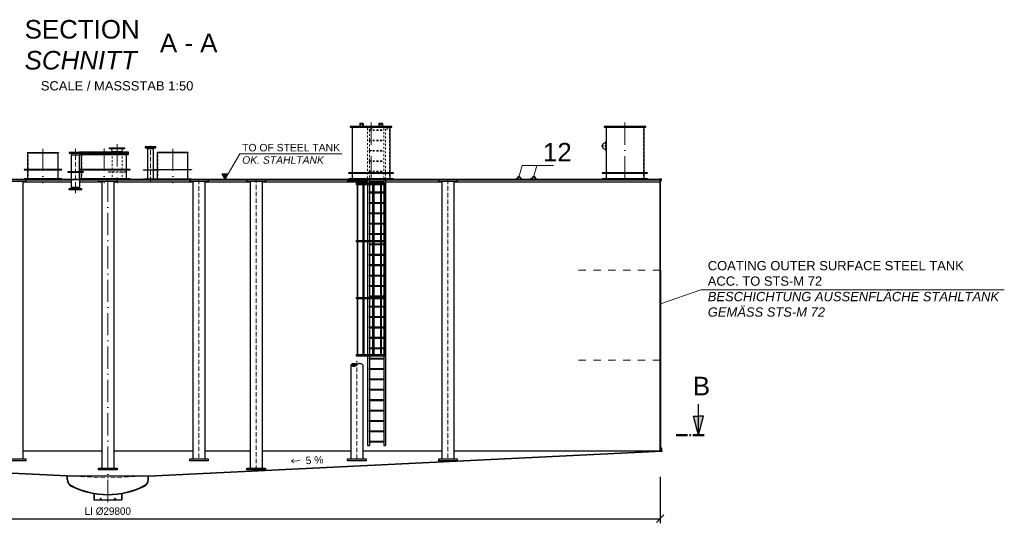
# Model space of a CAD drawing. Header units: millimetres. Extents: x -3395 to 5934498, y -177084 to 63013.
# Tile 2 of 256: x 38412 to 64975, y -176374 to -162792. Entities that reach past the tile are written whole.
import ezdxf

# ---------------------------------------------------------------- set-up
doc = ezdxf.new("R2010")
doc.units = ezdxf.units.MM
doc.linetypes.add('ACAD_ISO10W100', pattern=[18, 12, -3, 0, -3])
doc.linetypes.add('JIS_02_1.0', pattern=[2, 1, -1])
doc.layers.add('Bemaßung', color=7, linetype='Continuous', lineweight=9)
doc.layers.add('Beschriftung', color=7, linetype='Continuous', lineweight=9)
doc.styles.add('LBB3.5M1000', font='isocp.shx', dxfattribs={"height": 3.5})
doc.dimstyles.new('DIN', dxfattribs={"dimtxt": 2.5, "dimasz": 2.5, "dimexe": 1.25, "dimexo": 0.625, "dimtad": 1, "dimtih": 1, "dimdec": 4, "dimdsep": 46, "dimlunit": 6, "dimtxsty": 'Standard', "dimcen": 2.5, "dimadec": 0, "dimazin": 0, "dimtfac": 1, "dimtdec": 4, "dimtmove": 0, "dimatfit": 3, "dimfxl": 0, "dimtvp": 1, "dimtolj": 1, "dimtzin": 0, "dimarcsym": 0})

# ---------------------------------------------------------------- blocks, each defined once
blk = doc.blocks.new('_Oblique')
at = {"color": 0, "linetype": 'ByBlock', "lineweight": -2}
blk.add_line((-0.5, -0.5), (0.5, 0.5), dxfattribs=at)
blk = doc.blocks.new('*D414')
at = {"layer": 'Bemaßung', "color": 0, "lineweight": -2, "transparency": 16777216}
for p, q in [((25889, -175123), (25889, -176374)), ((55689, -175123), (55689, -176374)), ((25889, -176249), (55689, -176249))]:
    blk.add_line(p, q, dxfattribs=at)
at = {"layer": 'DEFPOINTS', "color": 0, "transparency": 16777216}
for p in [(25889, -174423), (55689, -174423), (55689, -176249)]:
    blk.add_point(p, dxfattribs=at)
at = {"layer": 'Bemaßung', "color": 0, "lineweight": -2, "transparency": 16777216, "xscale": 200, "yscale": 200, "zscale": 200, "rotation": 180}
blk.add_blockref('_Oblique', (25889, -176249), dxfattribs=at)
at = {"layer": 'Bemaßung', "color": 0, "lineweight": -2, "transparency": 16777216, "xscale": 200, "yscale": 200, "zscale": 200}
blk.add_blockref('_Oblique', (55689, -176249), dxfattribs=at)
at = {"layer": 'Bemaßung', "color": 0, "transparency": 16777216, "insert": (40789, -176049), "char_height": 200, "attachment_point": 5}
blk.add_mtext('\\A1;LI %%c29800', dxfattribs=at)

msp = doc.modelspace()

# ---------------------------------------------------------------- hatches: boundary and pattern name
h = msp.add_hatch(color=0)
h.dxf.hatch_style = 1
h.paths.add_polyline_path([(55619.44586, -167105.4218), (55619.44586, -167102.9218), (55616.94586, -167102.9218)])
h = msp.add_hatch(color=0)
h.dxf.hatch_style = 1
h.paths.add_polyline_path([(55665.44586, -167092.9218), (55665.44586, -167094.9218, 0.4142135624), (55668.44586, -167097.9218), (55660.44586, -167097.9218)])
h = msp.add_hatch(color=0)
h.dxf.hatch_style = 1
h.paths.add_polyline_path([(55679.44586, -167097.9218), (55679.44586, -167102.9218), (55684.44586, -167102.9218)])
h = msp.add_hatch(color=0)
h.dxf.hatch_style = 1
h.paths.add_polyline_path([(55689.44586, -167172.9218), (55686.94586, -167172.9218), (55689.44586, -167175.4218)])
h = msp.add_hatch(color=0)
h.dxf.hatch_style = 1
h.paths.add_polyline_path([(55689.44586, -167116.9218), (55695.44586, -167122.9218), (55689.44586, -167122.9218)])
h = msp.add_hatch(color=0)
h.dxf.hatch_style = 1
h.paths.add_polyline_path([(55696.44586, -169546.3141), (55695.44586, -169545.3141), (55689.44586, -169546.9218), (55689.44586, -169548.9218), (55696.44586, -169550.79744)])
h = msp.add_hatch(color=256)
h.dxf.hatch_style = 1
h.paths.add_polyline_path([(47506.96028, -172101.27239, 0.4305700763), (47345.01031, -172101.27239, 0.4305700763)])
h = msp.add_hatch(color=0)
h.dxf.hatch_style = 1
h.paths.add_polyline_path([(55689.44586, -171973.9218), (55698.44586, -171976.33334), (55698.44586, -171972.04615), (55696.44586, -171970.04615), (55689.44586, -171971.9218)])
for points in [[(56725.63428, -173998.51242), (56588.39271, -173486.31994), (56725.63428, -173486.31994)], [(56725.63428, -173998.51242), (56725.63428, -173486.31994), (56862.87584, -173486.31994)]]:
    msp.add_hatch(color=256).paths.add_polyline_path(points)
h = msp.add_hatch(color=256)
h.dxf.hatch_style = 1
h.paths.add_polyline_path([(40605.62822, -175710.34683), (40606.00193, -175709.89462, 0.6301564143), (40581.44576, -175721.27485), (40581.44576, -175737.43227), (40588.4407, -175721.24706, -0.3080631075)])
h = msp.add_hatch(color=256)
h.dxf.hatch_style = 1
h.paths.add_polyline_path([(40991.62822, -175710.34683), (40992.00193, -175709.89462, 0.6301564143), (40967.44576, -175721.27485), (40967.44576, -175737.43227), (40974.4407, -175721.24706, -0.3080631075)])
at = {"layer": 'Bemaßung'}
h = msp.add_hatch(color=256, dxfattribs=at)
h.dxf.hatch_style = 1
h.paths.add_polyline_path([(43950.72306, -167097.9218), (44036.56881, -166949.2326), (43864.87731, -166949.2326)])
h = msp.add_hatch(color=0, dxfattribs=at)
h.dxf.hatch_style = 1
h.paths.add_polyline_path([(55684.48144, -174423.16399), (55689.44586, -174422.92172), (55689.44586, -174417.92172)])
h = msp.add_hatch(color=0, dxfattribs=at)
h.dxf.hatch_style = 1
h.paths.add_polyline_path([(55698.44586, -174419.3361), (55701.44586, -174422.3361), (55698.44586, -174422.4825)])
h = msp.add_hatch(color=0, dxfattribs=at)
h.dxf.hatch_style = 1
h.paths.add_polyline_path([(55740.43398, -174420.43341), (55735.44586, -174420.67684), (55735.44586, -174415.67684)])

# ---------------------------------------------------------------- linework, layer by layer
for p, q in [((47379.84049, -165690.9218), (47379.84049, -166917.9218)), ((47584.53287, -165592.9218), (47584.53287, -165667.9218)), ((47592.53287, -165584.9218), (47667.53287, -165584.9218)), ((47600.53287, -165600.9218), (47600.53287, -165667.9218)), ((47600.53287, -165600.9218), (47659.53287, -165600.9218)), ((47659.53287, -165600.9218), (47659.53287, -165667.9218)), ((47675.53287, -165592.9218), (47675.53287, -165667.9218)), ((48104.14811, -165592.9218), (48104.14811, -165667.9218)), ((48112.14811, -165584.9218), (48187.14811, -165584.9218)), ((48120.14811, -165600.9218), (48120.14811, -165667.9218)), ((48120.14811, -165600.9218), (48179.14811, -165600.9218)), ((48179.14811, -165600.9218), (48179.14811, -165667.9218)), ((48195.14811, -165592.9218), (48195.14811, -165667.9218)), ((48399.84049, -165690.9218), (48399.84049, -166917.9218)), ((54229.36196, -165690.9218), (54229.36196, -166917.9218)), ((55249.36196, -165690.9218), (55249.36196, -166917.9218)), ((41855.29586, -166276.9218), (41847.44586, -166243.9218)), ((42023.59586, -166276.9218), (42031.44586, -166243.9218)), ((38624.44271, -166385.9218), (38624.44271, -166370.9218)), ((38624.44271, -166370.9218), (39454.44271, -166370.9218)), ((38624.44271, -166385.9218), (39454.44271, -166385.9218)), ((38633.44271, -166827.9218), (38633.44271, -166385.9218)), ((39445.44271, -166827.9218), (39445.44271, -166385.9218)), ((39454.44271, -166370.9218), (39454.44271, -166385.9218)), ((40083.44586, -166827.9218), (40083.44586, -166422.9218)), ((41295.44586, -166827.9218), (41295.44586, -166422.9218)), ((42954.44901, -166370.9218), (42124.44901, -166370.9218)), ((42124.44901, -166370.9218), (42124.44901, -166385.9218)), ((42954.44901, -166385.9218), (42124.44901, -166385.9218)), ((42133.44901, -166827.9218), (42133.44901, -166385.9218)), ((42945.44901, -166827.9218), (42945.44901, -166385.9218)), ((42954.44901, -166385.9218), (42954.44901, -166370.9218)), ((38633.44271, -167087.9218), (38633.44271, -166837.9218)), ((39445.44271, -167087.9218), (39445.44271, -166837.9218)), ((40083.44586, -166892.9218), (40083.44586, -166837.9218)), ((40083.44586, -167097.9218), (40083.44586, -166902.9218)), ((41295.44586, -167087.9218), (41295.44586, -166837.9218)), ((42133.44901, -167087.9218), (42133.44901, -166837.9218)), ((42945.44901, -167087.9218), (42945.44901, -166837.9218)), ((47379.84049, -166927.9218), (47379.84049, -167087.9218)), ((48399.84049, -166927.9218), (48399.84049, -167087.9218)), ((54229.36196, -166927.9218), (54229.36196, -167087.9218)), ((55249.36196, -166927.9218), (55249.36196, -167087.9218)), ((55689.44586, -167102.9218), (25889.44586, -167102.9218)), ((25899.44586, -167097.9218), (55679.44586, -167097.9218)), ((36951.91271, -167091.9218), (38533.44271, -167091.9218)), ((38492.61493, -167152.9218), (38492.61493, -174636.38626)), ((39809.89271, -167172.9218), (38492.61493, -167172.9218)), ((38580.66493, -167109.9218), (39809.89271, -167109.9218)), ((39545.44271, -167091.9218), (39809.89271, -167091.9218)), ((39749.44271, -167369.9218), (39749.44271, -167345.9218)), ((39749.44271, -167345.9218), (40089.44271, -167345.9218)), ((39800.85331, -167345.9218), (39809.89271, -167307.9218)), ((39809.89271, -167307.9218), (39809.89271, -167102.9218)), ((39809.89271, -167307.9218), (40028.99271, -167307.9218)), ((40028.99271, -167102.9218), (40028.99271, -167307.9218)), ((40028.99271, -167109.9218), (40539.44586, -167109.9218)), ((40627.49586, -167172.9218), (40028.99271, -167172.9218)), ((40038.03211, -167345.9218), (40028.99271, -167307.9218)), ((40089.44271, -167369.9218), (40089.44271, -167345.9218)), ((40627.49586, -167152.9218), (40627.49586, -174883.81087)), ((40951.39586, -167152.9218), (40951.39586, -174883.81087)), ((43086.27678, -167172.9218), (40951.39586, -167172.9218)), ((41039.44586, -167109.9218), (42998.22678, -167109.9218)), ((41395.44586, -167091.9218), (41755.29586, -167091.9218)), ((43045.44901, -167091.9218), (47279.84049, -167091.9218)), ((43086.27678, -167152.9218), (43086.27678, -174636.38626)), ((43410.17678, -167152.9218), (43410.17678, -174636.38626)), ((44629.2712, -167172.9218), (43410.17678, -167172.9218)), ((43498.22678, -167109.9218), (44541.2212, -167109.9218)), ((44629.2712, -167152.9218), (44629.2712, -174883.81087)), ((44953.1712, -167152.9218), (44953.1712, -174883.81087)), ((47799.10864, -167172.9218), (44953.1712, -167172.9218)), ((45041.2212, -167109.9218), (49715.74121, -167109.9218)), ((47515.38416, -167242.9218), (47515.38416, -168742.9218)), ((47523.14873, -167242.9218), (47523.14873, -168742.9218)), ((47527.97836, -167242.9218), (47527.97836, -168742.9218)), ((47669.35011, -167242.9218), (47669.35011, -168742.9218)), ((47695.33087, -167242.9218), (47695.33087, -168742.9218)), ((47697.83087, -167242.9218), (47697.83087, -168742.9218)), ((47799.10864, -167102.9218), (47799.10864, -167202.9218)), ((47799.10864, -167242.9218), (47799.10864, -168742.9218)), ((47837.37139, -167157.9218), (48232.12134, -167157.9218)), ((47837.37139, -167157.9218), (47837.37139, -167177.9218)), ((47837.37139, -167177.9218), (48232.12134, -167177.9218)), ((47847.40864, -167102.9218), (47847.40864, -167157.9218)), ((47847.40864, -167177.9218), (47847.40864, -167202.9218)), ((47847.40864, -167242.9218), (47847.40864, -167437.9218)), ((47932.14417, -167242.9218), (47932.14417, -168742.9218)), ((47933.43827, -167242.9218), (47933.43827, -168742.9218)), ((47962.41604, -167242.9218), (47962.41604, -168742.9218)), ((48148.61925, -167242.9218), (48148.61925, -168742.9218)), ((48152.94938, -167242.9218), (48152.94938, -168742.9218)), ((48167.94938, -167242.9218), (48167.94938, -168742.9218)), ((48232.12134, -167102.9218), (48232.12134, -167202.9218)), ((48232.12134, -167242.9218), (48232.12134, -168742.9218)), ((48242.25924, -167242.9218), (48242.25924, -168742.9218)), ((48247.13695, -167242.9218), (48247.13695, -168742.9218)), ((48253.73138, -167242.9218), (48253.73138, -168742.9218)), ((48280.42134, -167102.9218), (48280.42134, -174277.9218)), ((49803.79121, -167172.9218), (48280.42134, -167172.9218)), ((48499.84049, -167091.9218), (54129.36196, -167091.9218)), ((49803.79121, -167152.9218), (49803.79121, -174636.38626)), ((50127.69121, -167152.9218), (50127.69121, -174636.38626)), ((55689.44586, -167172.9218), (50127.69121, -167172.9218)), ((50215.74121, -167109.9218), (55623.94586, -167109.9218)), ((51821.4642, -167081.9218), (51796.4642, -167081.9218)), ((51796.4642, -167081.9218), (51796.4642, -167097.9218)), ((51796.4642, -167097.9218), (51821.4642, -167097.9218)), ((51941.4642, -167081.9218), (51966.4642, -167081.9218)), ((51966.4642, -167097.9218), (51941.4642, -167097.9218)), ((51966.4642, -167081.9218), (51966.4642, -167097.9218)), ((52220.73769, -167081.9218), (52195.73769, -167081.9218)), ((52195.73769, -167081.9218), (52195.73769, -167097.9218)), ((52195.73769, -167097.9218), (52220.73769, -167097.9218)), ((52340.73769, -167081.9218), (52365.73769, -167081.9218)), ((52365.73769, -167097.9218), (52340.73769, -167097.9218)), ((52365.73769, -167081.9218), (52365.73769, -167097.9218)), ((55349.36196, -167091.9218), (55665.44586, -167091.9218)), ((55619.44586, -167105.4218), (55616.94586, -167102.9218)), ((55665.44586, -167092.9218), (55660.44586, -167097.9218)), ((55671.74586, -167097.9218), (55671.74586, -167091.9218)), ((55679.44586, -167097.9218), (55679.44586, -167102.9218)), ((55679.44586, -167097.9218), (55684.44586, -167102.9218)), ((55686.94586, -167172.9218), (55689.44586, -167175.4218)), ((55689.44586, -174422.9218), (55689.44586, -167102.9218)), ((55695.44586, -167122.9218), (55689.44586, -167116.9218)), ((55695.44586, -167122.9218), (55689.44586, -167122.9218)), ((55695.44586, -169545.3141), (55695.44586, -167122.9218)), ((55725.44586, -167131.9218), (55695.44586, -167131.9218)), ((55710.14586, -167097.9218), (55710.14586, -167091.9218)), ((39749.44271, -167369.9218), (40089.44271, -167369.9218)), ((47837.37139, -167437.9218), (47932.14417, -167437.9218)), ((47837.37139, -167437.9218), (47837.37139, -167457.9218)), ((47837.37139, -167457.9218), (47932.14417, -167457.9218)), ((47847.40864, -167457.9218), (47847.40864, -167717.9218)), ((47962.41604, -167437.9218), (48148.61925, -167437.9218)), ((47962.41604, -167457.9218), (48148.61925, -167457.9218)), ((48167.94938, -167437.9218), (48232.12134, -167437.9218)), ((48167.94938, -167457.9218), (48232.12134, -167457.9218)), ((47837.37139, -167717.9218), (47932.14417, -167717.9218)), ((47837.37139, -167717.9218), (47837.37139, -167737.9218)), ((47837.37139, -167737.9218), (47932.14417, -167737.9218)), ((47847.40864, -167737.9218), (47847.40864, -167997.9218)), ((47962.41604, -167717.9218), (48148.61925, -167717.9218)), ((47962.41604, -167737.9218), (48148.61925, -167737.9218)), ((48167.94938, -167717.9218), (48232.12134, -167717.9218)), ((48167.94938, -167737.9218), (48232.12134, -167737.9218)), ((47837.37139, -167997.9218), (47932.14417, -167997.9218)), ((47837.37139, -167997.9218), (47837.37139, -168017.9218)), ((47837.37139, -168017.9218), (47932.14417, -168017.9218)), ((47847.40864, -168017.9218), (47847.40864, -168277.9218)), ((47962.41604, -167997.9218), (48148.61925, -167997.9218)), ((47962.41604, -168017.9218), (48148.61925, -168017.9218)), ((48167.94938, -167997.9218), (48232.12134, -167997.9218)), ((48167.94938, -168017.9218), (48232.12134, -168017.9218)), ((47837.37139, -168277.9218), (47932.14417, -168277.9218)), ((47837.37139, -168277.9218), (47837.37139, -168297.9218)), ((47837.37139, -168297.9218), (47932.14417, -168297.9218)), ((47847.40864, -168297.9218), (47847.40864, -168557.9218)), ((47962.41604, -168277.9218), (48148.61925, -168277.9218)), ((47962.41604, -168297.9218), (48148.61925, -168297.9218)), ((48167.94938, -168277.9218), (48232.12134, -168277.9218)), ((48167.94938, -168297.9218), (48232.12134, -168297.9218)), ((47837.37139, -168557.9218), (47932.14417, -168557.9218)), ((47837.37139, -168557.9218), (47837.37139, -168577.9218)), ((47837.37139, -168577.9218), (47932.14417, -168577.9218)), ((47847.40864, -168577.9218), (47847.40864, -168742.9218)), ((47962.41604, -168557.9218), (48148.61925, -168557.9218)), ((47962.41604, -168577.9218), (48148.61925, -168577.9218)), ((48167.94938, -168557.9218), (48232.12134, -168557.9218)), ((48167.94938, -168577.9218), (48232.12134, -168577.9218)), ((47515.38416, -168782.9218), (47515.38416, -170282.9218)), ((47523.14873, -168782.9218), (47523.14873, -170282.9218)), ((47527.97836, -168782.9218), (47527.97836, -170282.9218)), ((47669.35011, -168782.9218), (47669.35011, -170282.9218)), ((47695.33087, -168782.9218), (47695.33087, -170282.9218)), ((47697.83087, -168782.9218), (47697.83087, -170282.9218)), ((47799.10864, -168782.9218), (47799.10864, -170282.9218)), ((47837.37139, -168837.9218), (47932.14417, -168837.9218)), ((47837.37139, -168837.9218), (47837.37139, -168857.9218)), ((47837.37139, -168857.9218), (47932.14417, -168857.9218)), ((47847.40864, -168782.9218), (47847.40864, -168837.9218)), ((47847.40864, -168857.9218), (47847.40864, -169117.9218)), ((47932.14417, -168782.9218), (47932.14417, -170282.9218)), ((47933.43827, -168782.9218), (47933.43827, -170282.9218)), ((47962.41604, -168782.9218), (47962.41604, -170282.9218)), ((47962.41604, -168837.9218), (48148.61925, -168837.9218)), ((47962.41604, -168857.9218), (48148.61925, -168857.9218)), ((48148.61925, -168782.9218), (48148.61925, -170282.9218)), ((48152.94938, -168782.9218), (48152.94938, -170282.9218)), ((48167.94938, -168782.9218), (48167.94938, -170282.9218)), ((48167.94938, -168837.9218), (48232.12134, -168837.9218)), ((48167.94938, -168857.9218), (48232.12134, -168857.9218)), ((48232.12134, -168782.9218), (48232.12134, -170282.9218)), ((48242.25924, -168782.9218), (48242.25924, -170282.9218)), ((48247.13695, -168782.9218), (48247.13695, -170282.9218)), ((48253.73138, -168782.9218), (48253.73138, -170282.9218)), ((47837.37139, -169117.9218), (47932.14417, -169117.9218)), ((47837.37139, -169117.9218), (47837.37139, -169137.9218)), ((47837.37139, -169137.9218), (47932.14417, -169137.9218)), ((47847.40864, -169137.9218), (47847.40864, -169397.9218)), ((47962.41604, -169117.9218), (48148.61925, -169117.9218)), ((47962.41604, -169137.9218), (48148.61925, -169137.9218)), ((48167.94938, -169117.9218), (48232.12134, -169117.9218)), ((48167.94938, -169137.9218), (48232.12134, -169137.9218)), ((47837.37139, -169397.9218), (47932.14417, -169397.9218)), ((47837.37139, -169397.9218), (47837.37139, -169417.9218)), ((47837.37139, -169417.9218), (47932.14417, -169417.9218)), ((47847.40864, -169417.9218), (47847.40864, -169677.9218)), ((47962.41604, -169397.9218), (48148.61925, -169397.9218)), ((47962.41604, -169417.9218), (48148.61925, -169417.9218)), ((48167.94938, -169397.9218), (48232.12134, -169397.9218)), ((48167.94938, -169417.9218), (48232.12134, -169417.9218)), ((47837.37139, -169677.9218), (47932.14417, -169677.9218)), ((47837.37139, -169677.9218), (47837.37139, -169697.9218)), ((47837.37139, -169697.9218), (47932.14417, -169697.9218)), ((47847.40864, -169697.9218), (47847.40864, -169957.9218)), ((47962.41604, -169677.9218), (48148.61925, -169677.9218)), ((47962.41604, -169697.9218), (48148.61925, -169697.9218)), ((48167.94938, -169677.9218), (48232.12134, -169677.9218)), ((48167.94938, -169697.9218), (48232.12134, -169697.9218)), ((55696.44586, -169550.79744), (55696.44586, -171970.04615)), ((47837.37139, -169957.9218), (47837.37139, -169977.9218)), ((47837.37139, -169957.9218), (47932.14417, -169957.9218)), ((47837.37139, -169977.9218), (47932.14417, -169977.9218)), ((47847.40864, -169977.9218), (47847.40864, -170237.9218)), ((47962.41604, -169957.9218), (48148.61925, -169957.9218)), ((47962.41604, -169977.9218), (48148.61925, -169977.9218)), ((48167.94938, -169957.9218), (48232.12134, -169957.9218)), ((48167.94938, -169977.9218), (48232.12134, -169977.9218)), ((47837.37139, -170237.9218), (47932.14417, -170237.9218)), ((47837.37139, -170237.9218), (47837.37139, -170257.9218)), ((47837.37139, -170257.9218), (47932.14417, -170257.9218)), ((47847.40864, -170257.9218), (47847.40864, -170282.9218)), ((47962.41604, -170237.9218), (48148.61925, -170237.9218)), ((47962.41604, -170257.9218), (48148.61925, -170257.9218)), ((48167.94938, -170237.9218), (48232.12134, -170237.9218)), ((48167.94938, -170257.9218), (48232.12134, -170257.9218)), ((47515.38416, -170322.9218), (47515.38416, -171822.9218)), ((47523.14873, -170322.9218), (47523.14873, -171822.9218)), ((47527.97836, -170322.9218), (47527.97836, -171822.9218)), ((47669.35011, -170322.9218), (47669.35011, -171822.9218)), ((47695.33087, -170322.9218), (47695.33087, -171822.9218)), ((47697.83087, -170322.9218), (47697.83087, -171822.9218)), ((47799.10864, -170322.9218), (47799.10864, -171822.9218)), ((47837.37139, -170517.9218), (47932.14417, -170517.9218)), ((47837.37139, -170517.9218), (47837.37139, -170537.9218)), ((47847.40864, -170322.9218), (47847.40864, -170517.9218)), ((47932.14417, -170322.9218), (47932.14417, -171822.9218)), ((47933.43827, -170322.9218), (47933.43827, -171822.9218)), ((47962.41604, -170322.9218), (47962.41604, -171822.9218)), ((47962.41604, -170517.9218), (48148.61925, -170517.9218)), ((48148.61925, -170322.9218), (48148.61925, -171822.9218)), ((48152.94938, -170322.9218), (48152.94938, -171822.9218)), ((48167.94938, -170322.9218), (48167.94938, -171822.9218)), ((48167.94938, -170517.9218), (48232.12134, -170517.9218)), ((48232.12134, -170322.9218), (48232.12134, -171822.9218)), ((48242.25924, -170322.9218), (48242.25924, -171822.9218)), ((48247.13695, -170322.9218), (48247.13695, -171822.9218)), ((48253.73138, -170322.9218), (48253.73138, -171822.9218)), ((47837.37139, -170537.9218), (47932.14417, -170537.9218)), ((47837.37139, -170797.9218), (47932.14417, -170797.9218)), ((47837.37139, -170797.9218), (47837.37139, -170817.9218)), ((47847.40864, -170537.9218), (47847.40864, -170797.9218)), ((47962.41604, -170537.9218), (48148.61925, -170537.9218)), ((47962.41604, -170797.9218), (48148.61925, -170797.9218)), ((48167.94938, -170537.9218), (48232.12134, -170537.9218)), ((48167.94938, -170797.9218), (48232.12134, -170797.9218)), ((47837.37139, -170817.9218), (47932.14417, -170817.9218)), ((47847.40864, -170817.9218), (47847.40864, -171077.9218)), ((47962.41604, -170817.9218), (48148.61925, -170817.9218)), ((48167.94938, -170817.9218), (48232.12134, -170817.9218)), ((47837.37139, -171077.9218), (47932.14417, -171077.9218)), ((47837.37139, -171077.9218), (47837.37139, -171097.9218)), ((47837.37139, -171097.9218), (47932.14417, -171097.9218)), ((47847.40864, -171097.9218), (47847.40864, -171357.9218)), ((47962.41604, -171077.9218), (48148.61925, -171077.9218)), ((47962.41604, -171097.9218), (48148.61925, -171097.9218)), ((48167.94938, -171077.9218), (48232.12134, -171077.9218)), ((48167.94938, -171097.9218), (48232.12134, -171097.9218)), ((47837.37139, -171357.9218), (47932.14417, -171357.9218)), ((47837.37139, -171357.9218), (47837.37139, -171377.9218)), ((47837.37139, -171377.9218), (47932.14417, -171377.9218)), ((47847.40864, -171377.9218), (47847.40864, -171637.9218)), ((47962.41604, -171357.9218), (48148.61925, -171357.9218)), ((47962.41604, -171377.9218), (48148.61925, -171377.9218)), ((48167.94938, -171357.9218), (48232.12134, -171357.9218)), ((48167.94938, -171377.9218), (48232.12134, -171377.9218)), ((47837.37139, -171637.9218), (47932.14417, -171637.9218)), ((47837.37139, -171637.9218), (47837.37139, -171657.9218)), ((47837.37139, -171657.9218), (47932.14417, -171657.9218)), ((47847.40864, -171657.9218), (47847.40864, -171822.9218)), ((47962.41604, -171637.9218), (48148.61925, -171637.9218)), ((47962.41604, -171657.9218), (48148.61925, -171657.9218)), ((48167.94938, -171637.9218), (48232.12134, -171637.9218)), ((48167.94938, -171657.9218), (48232.12134, -171657.9218)), ((47345.01028, -172101.27239), (47345.01028, -174636.38626)), ((47668.91028, -172101.27239), (47668.91028, -174636.38626)), ((47799.10864, -171862.9218), (47799.10864, -174277.9218)), ((47837.37139, -171917.9218), (48232.12134, -171917.9218)), ((47837.37139, -171917.9218), (47837.37139, -171937.9218)), ((47837.37139, -171937.9218), (48232.12134, -171937.9218)), ((47847.40864, -171862.9218), (47847.40864, -171917.9218)), ((47847.40864, -171937.9218), (47847.40864, -172197.9218)), ((48232.12134, -171862.9218), (48232.12134, -174277.9218)), ((55698.44586, -171976.33334), (55698.44586, -174422.4825)), ((47837.37139, -172197.9218), (48232.12134, -172197.9218)), ((47837.37139, -172197.9218), (47837.37139, -172217.9218)), ((47837.37139, -172217.9218), (48232.12134, -172217.9218)), ((47847.40864, -172217.9218), (47847.40864, -172477.9218)), ((47837.37139, -172477.9218), (48232.12134, -172477.9218)), ((47837.37139, -172477.9218), (47837.37139, -172497.9218)), ((47837.37139, -172497.9218), (48232.12134, -172497.9218)), ((47847.40864, -172497.9218), (47847.40864, -172757.9218)), ((47837.37139, -172757.9218), (48232.12134, -172757.9218)), ((47837.37139, -172757.9218), (47837.37139, -172777.9218)), ((47837.37139, -172777.9218), (48232.12134, -172777.9218)), ((47847.40864, -172777.9218), (47847.40864, -173037.9218)), ((47837.37139, -173037.9218), (48232.12134, -173037.9218)), ((47837.37139, -173037.9218), (47837.37139, -173057.9218)), ((47837.37139, -173057.9218), (48232.12134, -173057.9218)), ((47847.40864, -173057.9218), (47847.40864, -173317.9218)), ((56725.63428, -173998.51242), (56725.63428, -173158.59845)), ((47837.37139, -173317.9218), (48232.12134, -173317.9218)), ((47837.37139, -173317.9218), (47837.37139, -173337.9218)), ((47837.37139, -173337.9218), (48232.12134, -173337.9218)), ((47847.40864, -173337.9218), (47847.40864, -173597.9218)), ((47837.37139, -173597.9218), (48232.12134, -173597.9218)), ((47837.37139, -173597.9218), (47837.37139, -173617.9218)), ((47837.37139, -173617.9218), (48232.12134, -173617.9218)), ((47847.40864, -173617.9218), (47847.40864, -173877.9218)), ((56725.63428, -173998.51242), (56588.39271, -173486.31994)), ((56588.39271, -173486.31994), (56725.63428, -173486.31994)), ((56725.63428, -173998.51242), (56862.87584, -173486.31994)), ((56862.87584, -173486.31994), (56725.63428, -173486.31994)), ((47837.37139, -173877.9218), (48232.12134, -173877.9218)), ((47837.37139, -173877.9218), (47837.37139, -173897.9218)), ((47837.37139, -173897.9218), (48232.12134, -173897.9218)), ((47847.40864, -173897.9218), (47847.40864, -174157.9218)), ((47837.37139, -174157.9218), (48232.12134, -174157.9218)), ((47837.37139, -174157.9218), (47837.37139, -174177.9218)), ((47837.37139, -174177.9218), (48232.12134, -174177.9218)), ((47847.40864, -174177.9218), (47847.40864, -174277.9218)), ((39689.44586, -175096.38515), (25835.44586, -174420.28643)), ((39689.44586, -175104.38149), (25835.44586, -174428.29642)), ((38492.61493, -174422.9218), (40627.49586, -174422.9218)), ((40951.39586, -174422.9218), (43086.27678, -174422.9218)), ((41889.44586, -175096.38515), (55743.44586, -174420.28643)), ((41889.44586, -175104.38149), (55743.44586, -174428.29642)), ((43410.17678, -174422.9218), (44629.2712, -174422.9218)), ((44953.1712, -174422.9218), (47345.01028, -174422.9218)), ((47668.91028, -174422.9218), (49803.79121, -174422.9218)), ((47799.10864, -174277.9218), (47847.40864, -174277.9218)), ((48232.12134, -174277.9218), (48280.42134, -174277.9218)), ((50127.69121, -174422.9218), (55689.44586, -174422.9218)), ((55735.44586, -174350.67684), (55698.44586, -174350.67684)), ((55701.44586, -174422.3361), (55698.44586, -174419.3361)), ((55701.44586, -174430.34605), (55701.44586, -174422.3361)), ((55721.44586, -174429.37004), (55721.44586, -174421.36006)), ((55743.44586, -174428.29642), (55743.44586, -174420.28643)), ((55743.44586, -174428.29642), (55743.44586, -174420.28643)), ((39689.44586, -175096.38515), (41889.44586, -175096.38515)), ((39689.44586, -175190.44226), (39689.44586, -175096.38515)), ((39701.44586, -175190.44226), (39701.44586, -175096.38515)), ((41877.44586, -175190.44226), (41877.44586, -175096.38515)), ((41889.44586, -175190.44226), (41889.44586, -175096.38515)), ((40408.44586, -175571.14287), (40408.44586, -175737.43227)), ((40416.44586, -175572.53436), (40416.44586, -175737.43227)), ((41162.44588, -175572.53436), (41162.44589, -175737.43225)), ((41170.44588, -175571.14286), (41170.44589, -175737.43225)), ((40408.44586, -175737.43227), (41170.44589, -175737.43225))]:
    msp.add_line(p, q)
at = {"linetype": 'JIS_02_1.0', "lineweight": 18, "ltscale": 50}
for p, q in [((47389.84049, -165667.9218), (47389.84049, -167102.9218)), ((47799.10864, -165717.9218), (47799.10864, -167102.9218)), ((47823.25864, -165693.7718), (47889.84049, -165693.7718)), ((47847.40864, -165742.0718), (47847.40864, -165757.9218)), ((47847.40864, -165742.0718), (47889.84049, -165742.0718)), ((48232.12134, -165717.9218), (48232.12134, -167102.9218)), ((48256.27134, -165693.7718), (48322.85319, -165693.7718)), ((48280.42134, -165742.0718), (48280.42134, -167102.9218)), ((48322.85319, -165742.0718), (48280.42134, -165742.0718)), ((48389.84049, -167102.9218), (48389.84049, -165667.9218)), ((54239.36196, -165667.9218), (54239.36196, -167102.9218)), ((55239.36196, -167102.9218), (55239.36196, -165667.9218)), ((47837.37139, -165757.9218), (48232.12134, -165757.9218)), ((47837.37139, -165757.9218), (47837.37139, -165777.9218)), ((47837.37139, -165777.9218), (48232.12134, -165777.9218)), ((47847.40864, -165777.9218), (47847.40864, -166037.9218)), ((47837.37139, -166037.9218), (48232.12134, -166037.9218)), ((47837.37139, -166037.9218), (47837.37139, -166057.9218)), ((47837.37139, -166057.9218), (48232.12134, -166057.9218)), ((47847.40864, -166057.9218), (47847.40864, -166317.9218)), ((38639.44271, -167102.9218), (38639.44271, -166370.9218)), ((39439.44271, -167102.9218), (39439.44271, -166370.9218)), ((40089.44586, -166892.9218), (40089.44586, -166397.9218)), ((40902.94586, -166382.08054), (40902.94586, -167102.9218)), ((41175.94586, -166382.08054), (41175.94586, -167102.9218)), ((41289.44586, -167102.9218), (41289.44586, -166397.9218)), ((42139.44901, -167102.9218), (42139.44901, -166370.9218)), ((42939.44901, -167102.9218), (42939.44901, -166370.9218)), ((47837.37139, -166317.9218), (48232.12134, -166317.9218)), ((47837.37139, -166317.9218), (47837.37139, -166337.9218)), ((47837.37139, -166337.9218), (48232.12134, -166337.9218)), ((47847.40864, -166337.9218), (47847.40864, -166877.9218)), ((47837.37139, -166597.9218), (48232.12134, -166597.9218)), ((47837.37139, -166597.9218), (47837.37139, -166617.9218)), ((47837.37139, -166617.9218), (48232.12134, -166617.9218)), ((40089.44586, -167102.9218), (40089.44586, -166902.9218)), ((47837.37139, -166877.9218), (48232.12134, -166877.9218)), ((47837.37139, -166877.9218), (47837.37139, -166897.9218)), ((47837.37139, -166897.9218), (48232.12134, -166897.9218)), ((47847.40864, -166897.9218), (47847.40864, -167102.9218))]:
    msp.add_line(p, q, dxfattribs=at)
at = {"linetype": 'ACAD_ISO10W100', "lineweight": 18, "ltscale": 50}
for p, q in [((47889.84049, -165567.9218), (47889.84049, -167202.9218)), ((54739.36196, -165567.9218), (54739.36196, -167202.9218)), ((39039.44271, -166270.9218), (39039.44271, -167202.9218)), ((40689.44586, -166267.9218), (40689.44586, -167202.9218)), ((41039.44586, -166147.9218), (41039.44586, -167202.9218)), ((42539.44901, -166270.9218), (42539.44901, -167202.9218)), ((40789.44586, -175804.38515), (40789.44586, -166992.46249))]:
    msp.add_line(p, q, dxfattribs=at)
at = {"linetype": 'ACAD_ISO10W100', "lineweight": 18, "ltscale": 10}
for p, q in [((39919.44271, -166269.9218), (39919.44271, -167469.9218)), ((41939.44586, -167152.9218), (41939.44586, -166193.09342)), ((43248.22678, -167102.9218), (43248.22678, -174686.38626)), ((44791.2212, -174933.81087), (44791.2212, -167102.9218)), ((49965.74121, -167102.9218), (49965.74121, -174686.38626)), ((47506.96028, -171994.96139), (47506.96028, -174686.38626)), ((39689.44586, -175096.38515), (40789.43475, -175150.06648)), ((41889.44586, -175096.38515), (40789.43475, -175150.06648))]:
    msp.add_line(p, q, dxfattribs=at)
at = {"linetype": 'Continuous', "lineweight": -2, "ltscale": 10}
for p, q in [((40902.94586, -166343.9218), (40893.34124, -166273.9218)), ((41175.94586, -166343.9218), (41185.34124, -166273.9218)), ((39800.85331, -166393.9218), (39809.89271, -166431.9218)), ((39809.89271, -166431.9218), (40028.99271, -166431.9218)), ((39809.89271, -166892.9218), (39809.89271, -166431.9218)), ((40038.03211, -166393.9218), (40028.99271, -166431.9218)), ((40028.99271, -166892.9218), (40028.99271, -166431.9218)), ((39809.89271, -167097.9218), (39809.89271, -166902.9218)), ((40028.99271, -167097.9218), (40028.99271, -166902.9218))]:
    msp.add_line(p, q, dxfattribs=at)
at = {"linetype": 'ACAD_ISO10W100', "lineweight": 18, "ltscale": 5}
for p, q in [((54094.84132, -166197.9218), (54229.36196, -166197.9218)), ((54213.21687, -166079.54625), (54213.21687, -166316.29734))]:
    msp.add_line(p, q, dxfattribs=at)
at = {"linetype": 'ACAD_ISO10W100', "lineweight": 18}
for p, q in [((51821.4642, -167089.9218), (51791.4642, -167089.9218)), ((51941.4642, -167089.9218), (51971.4642, -167089.9218)), ((52220.73769, -167089.9218), (52190.73769, -167089.9218)), ((52340.73769, -167089.9218), (52370.73769, -167089.9218))]:
    msp.add_line(p, q, dxfattribs=at)
at = {"linetype": 'JIS_02_1.0', "lineweight": 18, "ltscale": 200}
for p, q in [((55689.44586, -169546.9218), (53409.53024, -169546.9218)), ((55689.44586, -169548.9218), (53409.53024, -169548.9218)), ((55689.44586, -171971.9218), (53409.53024, -171971.9218)), ((55689.44586, -171973.9218), (53409.53024, -171973.9218))]:
    msp.add_line(p, q, dxfattribs=at)
at = {"linetype": 'ACAD_ISO10W100', "lineweight": 18, "ltscale": 0.5}
msp.add_line((55711.44586, -174416.84808), (55711.44586, -174434.85804), dxfattribs=at)
for points in [[(47329.84049, -165690.9218), (48449.84049, -165690.9218), (48449.84049, -165667.9218), (47329.84049, -165667.9218)], [(54179.36196, -165690.9218), (55299.36196, -165690.9218), (55299.36196, -165667.9218), (54179.36196, -165667.9218)], [(41796.94586, -166243.9218), (42081.94586, -166243.9218), (42081.94586, -166221.9218), (41796.94586, -166221.9218)], [(39749.44271, -166393.9218), (40089.44271, -166393.9218), (40089.44271, -166369.9218), (39749.44271, -166369.9218)], [(38533.44271, -166837.9218), (39545.44271, -166837.9218), (39545.44271, -166827.9218), (38533.44271, -166827.9218)], [(41755.29586, -166842.9218), (42123.59586, -166842.9218), (42123.59586, -166852.9218), (41755.29586, -166852.9218)], [(43045.44901, -166837.9218), (42033.44901, -166837.9218), (42033.44901, -166827.9218), (43045.44901, -166827.9218)], [(47279.84049, -166927.9218), (48499.84049, -166927.9218), (48499.84049, -166917.9218), (47279.84049, -166917.9218)], [(54129.36196, -166927.9218), (55349.36196, -166927.9218), (55349.36196, -166917.9218), (54129.36196, -166917.9218)], [(38580.66493, -167152.9218), (38080.66493, -167152.9218), (38080.66493, -167102.9218), (38580.66493, -167102.9218)], [(38533.44271, -167097.9218), (39545.44271, -167097.9218), (39545.44271, -167087.9218), (38533.44271, -167087.9218)], [(41039.44586, -167152.9218), (40539.44586, -167152.9218), (40539.44586, -167102.9218), (41039.44586, -167102.9218)], [(41755.29586, -167087.9218), (42033.44901, -167087.9218), (42033.44901, -167097.9218), (41755.29586, -167097.9218)], [(43045.44901, -167097.9218), (42033.44901, -167097.9218), (42033.44901, -167087.9218), (43045.44901, -167087.9218)], [(43498.22678, -167152.9218), (42998.22678, -167152.9218), (42998.22678, -167102.9218), (43498.22678, -167102.9218)], [(45041.2212, -167152.9218), (44541.2212, -167152.9218), (44541.2212, -167102.9218), (45041.2212, -167102.9218)], [(47756.96028, -167152.9218), (47256.96028, -167152.9218), (47256.96028, -167102.9218), (47756.96028, -167102.9218)], [(47279.84049, -167097.9218), (48499.84049, -167097.9218), (48499.84049, -167087.9218), (47279.84049, -167087.9218)], [(47502.34049, -167202.9218), (48258.79315, -167202.9218), (48258.79315, -167242.9218), (47502.34049, -167242.9218)], [(50215.74121, -167152.9218), (49715.74121, -167152.9218), (49715.74121, -167102.9218), (50215.74121, -167102.9218)], [(54129.36196, -167097.9218), (55349.36196, -167097.9218), (55349.36196, -167087.9218), (54129.36196, -167087.9218)], [(47502.34049, -168742.9218), (48258.79315, -168742.9218), (48258.79315, -168782.9218), (47502.34049, -168782.9218)], [(55696.44586, -169546.3141), (55695.44586, -169545.3141), (55689.44586, -169546.9218), (55689.44586, -169548.9218), (55696.44586, -169550.79744)], [(47502.34049, -170282.9218), (48258.79315, -170282.9218), (48258.79315, -170322.9218), (47502.34049, -170322.9218)], [(47502.34049, -171822.9218), (48258.79315, -171822.9218), (48258.79315, -171862.9218), (47502.34049, -171862.9218)], [(55689.44586, -171973.9218), (55698.44586, -171976.33334), (55698.44586, -171972.04615), (55696.44586, -171970.04615), (55689.44586, -171971.9218)], [(55684.48144, -174423.16399), (55689.44586, -174422.92172), (55689.44586, -174417.92172)], [(55740.43398, -174420.43341), (55735.44586, -174420.67684), (55735.44586, -174415.67684)], [(38580.66493, -174686.38626), (38080.66493, -174686.38626), (38080.66493, -174636.38626), (38580.66493, -174636.38626)], [(43498.22678, -174686.38626), (42998.22678, -174686.38626), (42998.22678, -174636.38626), (43498.22678, -174636.38626)], [(47756.96028, -174686.38626), (47256.96028, -174686.38626), (47256.96028, -174636.38626), (47756.96028, -174636.38626)], [(50215.74121, -174686.38626), (49715.74121, -174686.38626), (49715.74121, -174636.38626), (50215.74121, -174636.38626)], [(41039.44586, -174933.81087), (40539.44586, -174933.81087), (40539.44586, -174883.81087), (41039.44586, -174883.81087)], [(45041.2212, -174933.81087), (44541.2212, -174933.81087), (44541.2212, -174883.81087), (45041.2212, -174883.81087)]]:
    msp.add_lwpolyline(points, close=True)
at = {"linetype": 'Continuous', "lineweight": -2, "ltscale": 10}
for points in [[(41241.94586, -166273.9218), (40836.94586, -166273.9218), (40836.94586, -166247.9218), (41241.94586, -166247.9218)], [(39709.89271, -166902.9218), (40128.99271, -166902.9218), (40128.99271, -166892.9218), (39709.89271, -166892.9218)]]:
    msp.add_lwpolyline(points, close=True, dxfattribs=at)
for points in [[(42023.59586, -167087.9218), (42023.59586, -166276.9218), (41855.29586, -166276.9218), (41855.29586, -167087.9218)], [(40037.08059, -166397.9218), (41349.44586, -166397.9218), (41349.44586, -166367.9218), (40029.44586, -166367.9218), (40029.44586, -166369.9218)], [(40031.13362, -166422.9218), (41349.44586, -166422.9218), (41349.44586, -166397.9218), (40037.08059, -166397.9218)], [(40902.94586, -166367.9218), (40902.94586, -166343.9218), (41175.94586, -166343.9218), (41175.94586, -166367.9218)], [(40028.99271, -166837.9218), (41395.44586, -166837.9218), (41395.44586, -166827.9218), (40028.99271, -166827.9218)], [(40028.99271, -167097.9218), (41395.44586, -167097.9218), (41395.44586, -167087.9218), (40028.99271, -167087.9218)], [(47379.84049, -167087.9218), (47279.84049, -167087.9218), (47279.84049, -167097.9218), (48499.84049, -167097.9218), (48499.84049, -167087.9218), (48399.84049, -167087.9218)], [(54229.36196, -167087.9218), (54129.36196, -167087.9218), (54129.36196, -167097.9218), (55349.36196, -167097.9218), (55349.36196, -167087.9218), (55249.36196, -167087.9218)]]:
    msp.add_lwpolyline(points)
at = {"linetype": 'JIS_02_1.0', "lineweight": 18, "ltscale": 50}
msp.add_lwpolyline([(40802.94586, -166902.9218), (41275.94586, -166902.9218), (41275.94586, -166892.9218), (40802.94586, -166892.9218)], close=True, dxfattribs=at)
for points in [[(55689.44586, -167172.9218), (55689.44586, -167102.9218), (55619.44586, -167102.9218), (55619.44586, -167105.4218, 0.4142135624), (55623.94586, -167109.9218), (55673.44586, -167109.9218, -0.4142135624), (55682.44586, -167118.9218), (55682.44586, -167168.4218, 0.4142135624), (55686.94586, -167172.9218)], [(55735.44586, -174420.67684), (55735.44586, -174350.67684), (55732.44586, -174350.67684, 0.4142135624), (55729.44586, -174353.67684), (55729.44586, -174382.67684), (55703.44586, -174382.67684, 0.4142135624), (55700.44586, -174385.67684), (55700.44586, -174385.67684, 0.4142135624), (55703.44586, -174388.67684), (55729.44586, -174388.67684), (55729.44586, -174417.67684, 0.4142135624), (55732.44586, -174420.67684)], [(40581.44576, -175721.27485), (40581.44576, -175737.43227), (40611.44595, -175737.43227), (40611.44595, -175721.27485, 0.9878469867)], [(40581.44576, -175737.43227), (40588.4407, -175721.24706, -0.3080631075), (40605.62822, -175710.34683), (40606.00193, -175709.89462, 0.6301564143), (40581.44576, -175721.27485), (40581.44576, -175737.43227)], [(40997.44595, -175721.27485), (40997.44595, -175737.43227), (40967.44576, -175737.43227), (40967.44576, -175721.27485, -0.9878469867)], [(40967.44576, -175737.43227), (40974.4407, -175721.24706, -0.3080631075), (40991.62822, -175710.34683), (40992.00193, -175709.89462, 0.6301564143), (40967.44576, -175721.27485), (40967.44576, -175737.43227)]]:
    msp.add_lwpolyline(points, format="xyb", close=True)
msp.add_lwpolyline([(55725.44586, -167131.9218), (55725.44586, -167091.9218), (55665.44586, -167091.9218), (55665.44586, -167094.9218, 0.4142135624), (55668.44586, -167097.9218), (55713.44586, -167097.9218, -0.4142135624), (55719.44586, -167103.9218), (55719.44586, -167128.9218, 0.4142135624), (55722.44586, -167131.9218), (55725.44586, -167131.9218)], format="xyb")
at = {"linetype": 'ACAD_ISO10W100', "lineweight": 50, "ltscale": 25}
msp.add_lwpolyline([(56875.63428, -173998.51242), (56076.44324, -173998.51242)], dxfattribs=at)
for centre, radius, start, end in [((47592.53287, -165592.9218), 8, 90, 180), ((47667.53287, -165592.9218), 8, 0, 90), ((48112.14811, -165592.9218), 8, 90, 180), ((48187.14811, -165592.9218), 8, 0, 90), ((54213.21687, -166197.9218), 84.15, 78.938596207, 281.061403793), ((51821.4642, -167069.9218), 12, 270, 0), ((51821.4642, -167069.9218), 28, 270, 0), ((51881.4642, -167069.9218), 48, 0, 180), ((51881.4642, -167069.9218), 32, 0, 180), ((51941.4642, -167069.9218), 28, 180, 270), ((51941.4642, -167069.9218), 12, 180, 270), ((52220.73769, -167069.9218), 12, 270, 0), ((52220.73769, -167069.9218), 28, 270, 0), ((52280.73769, -167069.9218), 48, 0, 180), ((52280.73769, -167069.9218), 32, 0, 180), ((52340.73769, -167069.9218), 28, 180, 270), ((52340.73769, -167069.9218), 12, 180, 270), ((39889.44586, -175190.44226), 200, 180, 243.25631605), ((39889.44586, -175190.44226), 188, 180, 243.25631605), ((41689.44586, -175190.44226), 188, 296.74368395, 0), ((41689.44586, -175190.44226), 200, 296.74368395, 0), ((40789.44586, -173404.38515), 2200, 243.25631605, 296.74368395), ((40789.44586, -173404.38515), 2188, 243.25631605, 296.74368395)]:
    msp.add_arc(centre, radius, start, end)
at = {"linetype": 'JIS_02_1.0', "lineweight": 18, "ltscale": 50}
for centre, start, end in [((47823.25864, -165717.9218), 90, 180), ((47889.84049, -165717.9218), 270, 90), ((48256.27134, -165717.9218), 90, 180), ((48322.85319, -165717.9218), 270, 90)]:
    msp.add_arc(centre, 24.15, start, end, dxfattribs=at)
at = {"linetype": 'ACAD_ISO10W100', "lineweight": 18}
for centre, radius, start, end in [((51821.4642, -167069.9218), 20, 270, 0), ((51881.4642, -167069.9218), 40, 0, 180), ((51941.4642, -167069.9218), 20, 180, 270), ((52220.73769, -167069.9218), 20, 270, 0), ((52280.73769, -167069.9218), 40, 0, 180), ((52340.73769, -167069.9218), 20, 180, 270)]:
    msp.add_arc(centre, radius, start, end, dxfattribs=at)
at = {"linetype": 'Continuous', "ltscale": 10}
for centre, start, end in [((47425.98529, -172177.87198), 43.409469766, 136.590530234), ((47425.98529, -172024.67279), 223.409469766, 316.590530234), ((47587.93526, -172177.87198), 43.409469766, 136.590530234)]:
    msp.add_arc(centre, 111.465, start, end, dxfattribs=at)
at = {"layer": 'Bemaßung'}
for p, q in [((44036.56881, -166949.2326), (44349.26851, -166407.62084)), ((44349.26851, -166407.62084), (47098.87049, -166407.62084)), ((51966.54756, -166725.02116), (51875.68933, -167034.27631)), ((52808.27641, -166725.02116), (51966.54756, -166725.02116)), ((52365.82105, -166725.02116), (52274.96283, -167034.27631))]:
    msp.add_line(p, q, dxfattribs=at)
msp.add_lwpolyline([(43950.72306, -167097.9218), (44036.56881, -166949.2326), (43864.87731, -166949.2326)], close=True, dxfattribs=at)
at = {"layer": 'Beschriftung', "lineweight": 13}
for p, q in [((56786.43596, -170074.51282), (55696.44586, -170450.4398)), ((64974.56172, -170074.51282), (56786.43596, -170074.51282))]:
    msp.add_line(p, q, dxfattribs=at)

# ---------------------------------------------------------------- texts
at = {"insert": (45711.38722, -174601.1074), "char_height": 200, "width": 1010.361124, "attachment_point": 1, "rotation": 2.793914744, "style": 'LBB3.5M1000'}
msp.add_mtext('{\\fSimSun|b0|i0|c134|p2;←\\fSimSun|b0|i0|c0|p2; \\fArial|b0|i0|c0|p34;5 %}', dxfattribs=at)
at = {"layer": 'Beschriftung', "attachment_point": 1, "style": 'LBB3.5M1000'}
for s, insert, char_height, width in [('{\\fArial|b0|i0|c0|p34;SECTION\\P\\fArial|b0|i1|c0|p34;SCHNITT}', (38545.15937, -162800.56659), 500, 6886.1586466), ('{\\fArial|b0|i0|c0|p34;A - A}', (42194.52847, -163170.08708), 500, 3455.9744854), ('{\\fArial|b0|i0|c0|p34;SCALE / MASSSTAB 1:50}', (38982.21327, -164449.89875), 250, 4218.9608303), ('{\\fArial|b0|i0|c0|p34;TO OF STEEL TANK\\P\\fArial|b0|i1|c0|p34;OK. STAHLTANK}', (44414.15859, -166141.63379), 200, 2645.0866049), ('{\\fArial|b0|i0|c0|p34;12}', (52527.97256, -166114.58621), 500, 787.9242064), ('{\\fArial|b0|i0|c0|p34;COATING OUTER SURFACE STEEL TANK\\PACC. TO STS-M 72\\P\\fArial|b0|i1|c0|p34;BESCHICHTUNG AUSSENFLÄCHE STAHLTANK\\PGEMÄSS STS-M 72}', (56974.7197, -169299.89762), 250, 8119.3654742), ('{\\fArial|b0|i0|c0|p34;B}', (56571.72578, -172421.74715), 500, 335.8461916)]:
    msp.add_mtext(s, dxfattribs=dict(at, insert=insert, char_height=char_height, width=width))

# ---------------------------------------------------------------- dimensions: what is measured, and where the dimension line sits
at = {"layer": 'Bemaßung'}
dim = msp.add_linear_dim(base=(55689.44586, -176248.55707), p1=(25889.44586, -174422.9218), p2=(55689.44586, -174422.9218), text='LI %%c29800', dimstyle='DIN', override={"dimscale": 100, "dimtxt": 2, "dimasz": 2, "dimexo": 7, "dimgap": 1, "dimtih": 0, "dimblk1": 'Oblique', "dimblk2": 'Oblique', "dimsah": 1, "dimtmove": 2}, dxfattribs=at)
dim.commit()
dim.dimension.update_dxf_attribs({"geometry": '*D414', "text_midpoint": (40789.44586, -176048.55707)})

doc.saveas('drawing.dxf')
